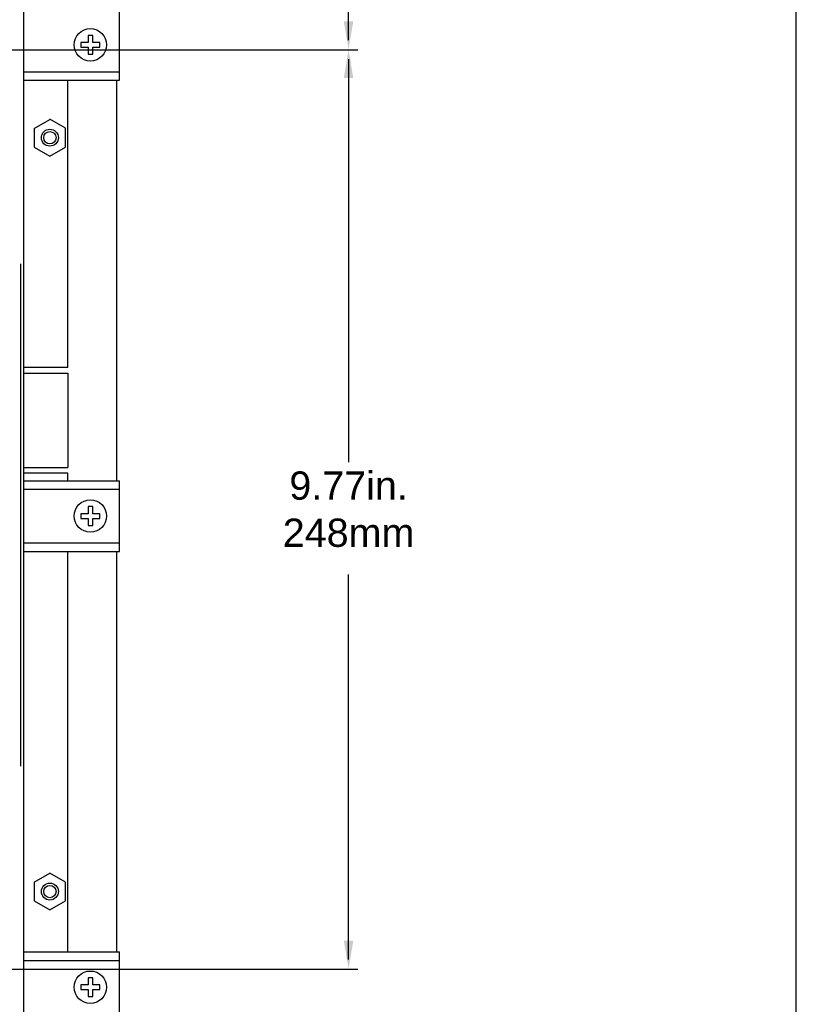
# Model space of a CAD drawing. Extents: x -21.2 to 49, y -81.1 to 9.3.
# Tile 9 of 27: x 5.2 to 13.5, y -71.4 to -60.9. Entities that reach past the tile are written whole.
import ezdxf

# ---------------------------------------------------------------- set-up
doc = ezdxf.new("R2010")
doc.units = 0
doc.header["$LTSCALE"] = 1.87
doc.header["$MEASUREMENT"] = 0
doc.layers.get('0').update_dxf_attribs({"linetype": 'CONTINUOUS'})
doc.layers.add('dim', color=5, linetype='CONTINUOUS')
doc.styles.add('Arial', font='ARIAL.TTF', dxfattribs={"height": 0.3})

msp = doc.modelspace()

# ---------------------------------------------------------------- linework, layer by layer
at = {"linetype": 'Continuous'}
msp.add_line((13.467, -80.342), (13.467, -52.303), dxfattribs=at)
at = {"color": 7, "linetype": 'Continuous'}
for p, q in [((5.263, -59.587), (5.263, -72.787)), ((6.283, -61.577), (6.283, -60.827)), ((5.998, -61.102), (5.948, -61.102)), ((5.948, -61.102), (5.948, -61.177)), ((5.998, -61.177), (5.998, -61.102)), ((5.948, -61.177), (5.873, -61.177)), ((5.873, -61.177), (5.873, -61.227)), ((5.873, -61.227), (5.948, -61.227)), ((5.948, -61.227), (5.948, -61.302)), ((6.073, -61.177), (5.998, -61.177)), ((5.998, -61.227), (6.073, -61.227)), ((5.998, -61.302), (5.998, -61.227)), ((6.073, -61.227), (6.073, -61.177)), ((5.948, -61.302), (5.998, -61.302)), ((5.263, -61.487), (6.283, -61.487)), ((5.263, -61.577), (6.283, -61.577)), ((5.735, -64.627), (5.735, -61.577)), ((5.735, -64.627), (5.735, -61.577)), ((6.253, -65.827), (6.253, -61.577)), ((6.253, -65.827), (6.253, -61.577)), ((5.378, -62.089), (5.543, -61.993)), ((5.708, -62.087), (5.543, -61.992)), ((5.378, -62.087), (5.378, -62.287)), ((5.708, -62.287), (5.708, -62.087)), ((5.378, -62.287), (5.543, -62.382)), ((5.543, -62.382), (5.708, -62.287)), ((5.23, -63.527), (5.23, -68.857)), ((5.735, -64.627), (5.263, -64.627)), ((5.735, -64.627), (5.263, -64.627)), ((5.263, -64.687), (5.735, -64.687)), ((5.263, -64.687), (5.735, -64.687)), ((5.735, -64.687), (5.735, -65.687)), ((5.735, -64.687), (5.735, -65.687)), ((5.263, -65.687), (5.735, -65.687)), ((5.263, -65.687), (5.735, -65.687)), ((5.735, -65.747), (5.263, -65.747)), ((5.735, -65.747), (5.263, -65.747)), ((5.735, -65.827), (5.735, -65.747)), ((5.735, -65.827), (5.735, -65.747)), ((5.263, -65.827), (6.283, -65.827)), ((5.263, -65.917), (6.283, -65.917)), ((6.283, -66.577), (6.283, -65.827)), ((5.998, -66.102), (5.948, -66.102)), ((5.948, -66.102), (5.948, -66.177)), ((5.998, -66.177), (5.998, -66.102)), ((5.948, -66.177), (5.873, -66.177)), ((5.873, -66.177), (5.873, -66.227)), ((5.873, -66.227), (5.948, -66.227)), ((5.948, -66.227), (5.948, -66.302)), ((6.073, -66.177), (5.998, -66.177)), ((5.998, -66.227), (6.073, -66.227)), ((5.998, -66.302), (5.998, -66.227)), ((6.073, -66.227), (6.073, -66.177)), ((5.948, -66.302), (5.998, -66.302)), ((5.263, -66.487), (6.283, -66.487)), ((5.263, -66.577), (6.283, -66.577)), ((5.735, -70.827), (5.735, -66.577)), ((5.735, -70.827), (5.735, -66.577)), ((6.253, -70.827), (6.253, -66.577)), ((6.253, -70.827), (6.253, -66.577)), ((5.378, -70.089), (5.543, -69.993)), ((5.708, -70.087), (5.543, -69.992)), ((5.378, -70.087), (5.378, -70.287)), ((5.708, -70.287), (5.708, -70.087)), ((5.378, -70.287), (5.543, -70.382)), ((5.543, -70.382), (5.708, -70.287)), ((5.263, -70.827), (6.283, -70.827)), ((6.283, -71.577), (6.283, -70.827)), ((5.263, -70.917), (6.283, -70.917)), ((5.998, -71.102), (5.948, -71.102)), ((5.948, -71.102), (5.948, -71.177)), ((5.998, -71.177), (5.998, -71.102)), ((5.948, -71.177), (5.873, -71.177)), ((5.873, -71.177), (5.873, -71.227)), ((5.873, -71.227), (5.948, -71.227)), ((5.948, -71.227), (5.948, -71.302)), ((6.073, -71.177), (5.998, -71.177)), ((5.998, -71.227), (6.073, -71.227)), ((5.998, -71.302), (5.998, -71.227)), ((6.073, -71.227), (6.073, -71.177)), ((5.948, -71.302), (5.998, -71.302))]:
    msp.add_line(p, q, dxfattribs=at)
for centre, radius in [((5.973, -61.202), 0.172), ((5.543, -62.187), 0.09), ((5.543, -62.187), 0.0654), ((5.543, -62.187), 0.0654), ((5.973, -66.202), 0.172), ((5.543, -70.187), 0.09), ((5.543, -70.187), 0.0654), ((5.543, -70.187), 0.0654), ((5.973, -71.202), 0.172)]:
    msp.add_circle(centre, radius, dxfattribs=at)
at = {"layer": 'dim'}
for p, q in [((8.714, -61.153), (8.714, -60.54)), ((2.251, -61.253), (8.814, -61.253)), ((8.714, -61.353), (8.714, -65.631)), ((8.714, -70.909), (8.714, -66.822)), ((2.203, -71.009), (8.814, -71.009))]:
    msp.add_line(p, q, dxfattribs=at)
for points in [[(8.664, -60.953), (8.764, -60.953), (8.714, -61.253)], [(8.664, -61.553), (8.764, -61.553), (8.714, -61.253)], [(8.664, -70.709), (8.764, -70.709), (8.714, -71.009)]]:
    msp.add_solid(points, dxfattribs=at)

# ---------------------------------------------------------------- texts
at = {"layer": 'dim', "insert": (8.714, -66.131), "char_height": 0.3, "attachment_point": 5, "style": 'Arial'}
msp.add_mtext('9.77in.\\P248mm', dxfattribs=at)

doc.saveas('drawing.dxf')
